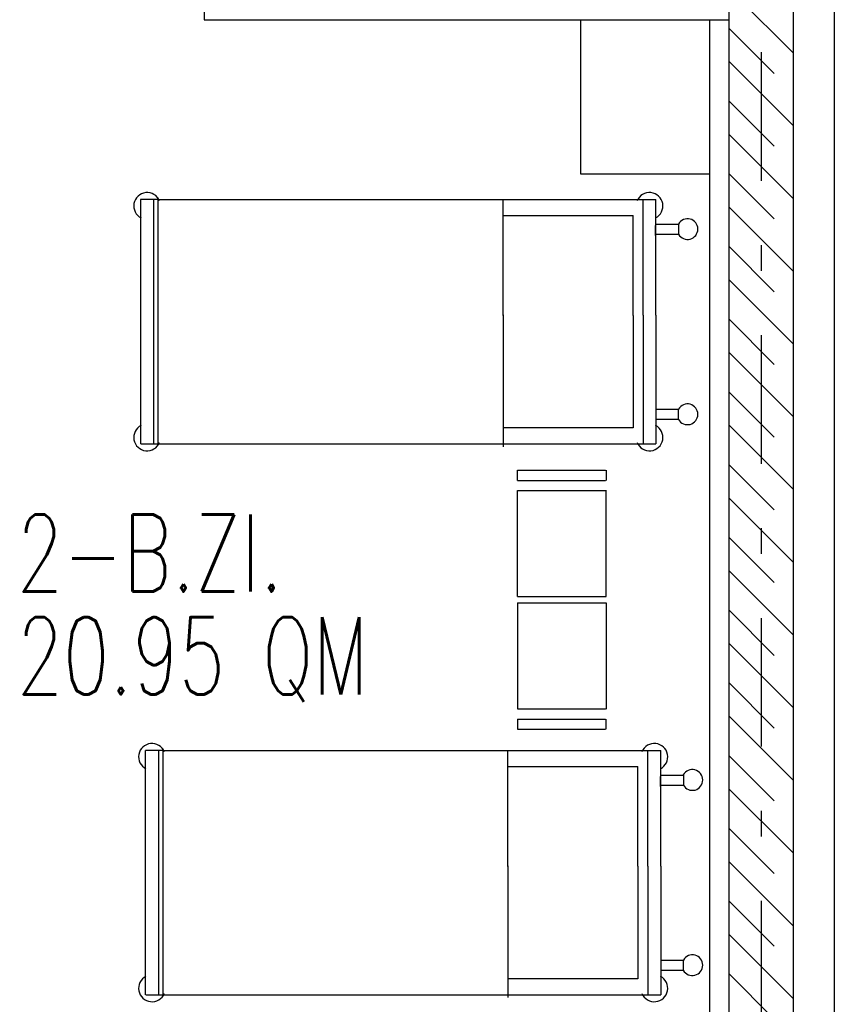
# Model space of a CAD drawing. Extents: x -1702.1 to -1638.5, y 1185.1 to 1220.8.
# Tile 41 of 50: x -1646.3 to -1643.1, y 1192.2 to 1196. Entities that reach past the tile are written whole.
import ezdxf
from ezdxf.enums import TextEntityAlignment as Align

# ---------------------------------------------------------------- set-up
doc = ezdxf.new("R2010")
doc.units = 0
doc.header["$MEASUREMENT"] = 0
doc.linetypes.add('DASHDOT', pattern=[1, 0.5, -0.25, 0, -0.25])
doc.linetypes.add('HIDDEN', pattern=[0.375, 0.25, -0.125])
for name, color, linetype in [('13', 94, 'CONTINUOUS'), ('3', 6, 'CONTINUOUS'), ('30', 132, 'CONTINUOUS'), ('45', 132, 'CONTINUOUS'), ('48', 33, 'CONTINUOUS'), ('54', 253, 'CONTINUOUS'), ('8', 1, 'CONTINUOUS')]:
    doc.layers.add(name, color=color, linetype=linetype)
doc.styles.add('ROMANS', font='ROMANS', dxfattribs={"height": 0.2})

msp = doc.modelspace()

# ---------------------------------------------------------------- linework, layer by layer
at = {"layer": '13', "linetype": 'Continuous'}
for p, q in [((-1645.5416, 1196.32739, 0.21561), (-1645.5416, 1196.02739, 0.21561)), ((-1645.5416, 1196.02739, 0.21561), (-1643.5016, 1196.02739, 0.21561)), ((-1643.5766, 1196.02739, 0.0206), (-1643.5766, 1190.76739, 0.0206))]:
    msp.add_line(p, q, dxfattribs=at)
at = {"layer": '3', "linetype": 'Continuous'}
for p, q in [((-1643.5016, 1198.77739, 0.0206), (-1643.5016, 1190.69239, 0.0206)), ((-1643.2516, 1198.77739, 0.0206), (-1643.2516, 1190.54239, 0.0206))]:
    msp.add_line(p, q, dxfattribs=at)
at = {"layer": '30', "linetype": 'Continuous'}
msp.add_line((-1643.0916, 1198.47739, 0.0206), (-1643.0916, 1190.38239, 0.0206), dxfattribs=at)
at = {"layer": '45', "linetype": 'Continuous'}
for p, q in [((-1645.72171, 1195.3346, 0.0206), (-1645.72171, 1194.37691, 0.0206)), ((-1645.7215, 1195.32846, 0.0206), (-1645.78881, 1195.32846, 0.0206)), ((-1645.78851, 1194.37846, 0.0206), (-1645.78851, 1195.32846, 0.0206)), ((-1645.73852, 1195.32846, 0.0206), (-1645.73852, 1194.37846, 0.0206)), ((-1645.7215, 1195.32846, 0.0206), (-1643.78519, 1195.32846, 0.0206)), ((-1644.37942, 1194.88003, 0.0206), (-1644.37942, 1195.32974, 0.0206)), ((-1643.83519, 1194.87833, 0.0206), (-1643.83519, 1195.32846, 0.0206)), ((-1643.78519, 1194.87833, 0.0206), (-1643.78519, 1195.32846, 0.0206)), ((-1644.37942, 1195.26654, 0.0206), (-1643.87384, 1195.26654, 0.0206)), ((-1644.37942, 1194.87753, 0.0206), (-1644.37942, 1195.26654, 0.0206)), ((-1643.87384, 1194.87803, 0.0206), (-1643.87384, 1195.26654, 0.0206)), ((-1643.78634, 1195.18876, 0.0206), (-1643.78634, 1195.22765, 0.0206)), ((-1643.7857, 1195.23279, 0.0206), (-1643.69738, 1195.23279, 0.0206)), ((-1643.69738, 1195.23256, 0.0206), (-1643.69738, 1195.19406, 0.0206)), ((-1643.7857, 1195.1939, 0.0206), (-1643.69738, 1195.1939, 0.0206)), ((-1644.37942, 1194.88003, 0.0206), (-1644.37942, 1194.82953, 0.0206)), ((-1643.87384, 1194.87803, 0.0206), (-1643.87384, 1194.82953, 0.0206)), ((-1643.83519, 1194.87833, 0.0206), (-1643.83519, 1194.82833, 0.0206)), ((-1643.78519, 1194.87833, 0.0206), (-1643.78519, 1194.82833, 0.0206)), ((-1644.37942, 1194.82953, 0.0206), (-1644.37942, 1194.44011, 0.0206)), ((-1644.37942, 1194.82753, 0.0206), (-1644.37942, 1194.36719, 0.0206)), ((-1643.87384, 1194.82953, 0.0206), (-1643.87384, 1194.44011, 0.0206)), ((-1643.83519, 1194.82833, 0.0206), (-1643.83519, 1194.37846, 0.0206)), ((-1643.78519, 1194.82833, 0.0206), (-1643.78519, 1194.37846, 0.0206)), ((-1643.7857, 1194.51303, 0.0206), (-1643.69738, 1194.51303, 0.0206)), ((-1643.69738, 1194.47437, 0.0206), (-1643.69738, 1194.51287, 0.0206)), ((-1643.7857, 1194.47414, 0.0206), (-1643.69738, 1194.47414, 0.0206)), ((-1643.87384, 1194.44011, 0.0206), (-1644.37942, 1194.44011, 0.0206)), ((-1645.7881, 1194.37846, 0.0206), (-1643.78519, 1194.37846, 0.0206)), ((-1644.32332, 1194.27554, 0.0206), (-1643.98118, 1194.27553, 0.0206)), ((-1644.3233, 1194.23627, 0.0206), (-1644.32332, 1194.27554, 0.0206)), ((-1643.97903, 1194.27553, 0.0206), (-1643.97903, 1194.23603, 0.0206)), ((-1644.32332, 1194.23627, 0.0206), (-1643.98118, 1194.23626, 0.0206)), ((-1644.32332, 1193.7847, 0.0206), (-1644.32331, 1194.197, 0.0206)), ((-1644.32331, 1194.197, 0.0206), (-1643.98119, 1194.19699, 0.0206)), ((-1643.97904, 1193.78468, 0.0206), (-1643.97903, 1194.19807, 0.0206)), ((-1644.32333, 1193.7847, 0.0206), (-1643.97905, 1193.78468, 0.0206)), ((-1644.32333, 1193.75984, 0.0206), (-1643.97905, 1193.75986, 0.0206)), ((-1644.32332, 1193.75984, 0.0206), (-1644.32331, 1193.34754, 0.0206)), ((-1643.97904, 1193.75986, 0.0206), (-1643.97903, 1193.34647, 0.0206)), ((-1644.32331, 1193.34754, 0.0206), (-1643.98119, 1193.34755, 0.0206)), ((-1644.32332, 1193.30827, 0.0206), (-1643.98118, 1193.30828, 0.0206)), ((-1644.3233, 1193.30827, 0.0206), (-1644.32332, 1193.269, 0.0206)), ((-1643.97903, 1193.26901, 0.0206), (-1643.97903, 1193.30851, 0.0206)), ((-1644.32332, 1193.269, 0.0206), (-1643.98118, 1193.26901, 0.0206)), ((-1645.70283, 1193.1924, 0.0206), (-1645.70283, 1192.23471, 0.0206)), ((-1645.70262, 1193.18626, 0.0206), (-1645.76993, 1193.18626, 0.0206)), ((-1645.76963, 1192.23626, 0.0206), (-1645.76963, 1193.18626, 0.0206)), ((-1645.71964, 1193.18626, 0.0206), (-1645.71964, 1192.23626, 0.0206)), ((-1645.70262, 1193.18626, 0.0206), (-1643.76631, 1193.18626, 0.0206)), ((-1644.36054, 1192.73783, 0.0206), (-1644.36054, 1193.18754, 0.0206)), ((-1643.81631, 1192.73613, 0.0206), (-1643.81631, 1193.18626, 0.0206)), ((-1643.76631, 1192.73613, 0.0206), (-1643.76631, 1193.18626, 0.0206)), ((-1644.36054, 1193.12434, 0.0206), (-1643.85496, 1193.12434, 0.0206)), ((-1644.36054, 1192.73533, 0.0206), (-1644.36054, 1193.12434, 0.0206)), ((-1643.85496, 1192.73583, 0.0206), (-1643.85496, 1193.12434, 0.0206)), ((-1643.76746, 1193.04656, 0.0206), (-1643.76746, 1193.08545, 0.0206)), ((-1643.76682, 1193.09059, 0.0206), (-1643.6785, 1193.09059, 0.0206)), ((-1643.6785, 1193.09036, 0.0206), (-1643.6785, 1193.05186, 0.0206)), ((-1643.76682, 1193.0517, 0.0206), (-1643.6785, 1193.0517, 0.0206)), ((-1644.36054, 1192.73783, 0.0206), (-1644.36054, 1192.68733, 0.0206)), ((-1643.85496, 1192.73583, 0.0206), (-1643.85496, 1192.68733, 0.0206)), ((-1643.81631, 1192.73613, 0.0206), (-1643.81631, 1192.68613, 0.0206)), ((-1643.76631, 1192.73613, 0.0206), (-1643.76631, 1192.68613, 0.0206)), ((-1644.36054, 1192.68733, 0.0206), (-1644.36054, 1192.29791, 0.0206)), ((-1644.36054, 1192.68533, 0.0206), (-1644.36054, 1192.22499, 0.0206)), ((-1643.85496, 1192.68733, 0.0206), (-1643.85496, 1192.29791, 0.0206)), ((-1643.81631, 1192.68613, 0.0206), (-1643.81631, 1192.23626, 0.0206)), ((-1643.76631, 1192.68613, 0.0206), (-1643.76631, 1192.23626, 0.0206)), ((-1643.76682, 1192.37083, 0.0206), (-1643.6785, 1192.37083, 0.0206)), ((-1643.6785, 1192.33217, 0.0206), (-1643.6785, 1192.37067, 0.0206)), ((-1643.76682, 1192.33194, 0.0206), (-1643.6785, 1192.33194, 0.0206)), ((-1643.85496, 1192.29791, 0.0206), (-1644.36054, 1192.29791, 0.0206)), ((-1645.76922, 1192.23626, 0.0206), (-1643.76631, 1192.23626, 0.0206))]:
    msp.add_line(p, q, dxfattribs=at)
at = {"layer": '45', "linetype": 'Continuous', "elevation": 0.0206}
msp.add_lwpolyline([(-1644.0766, 1196.02739), (-1643.5766, 1196.02739), (-1643.5766, 1195.42739), (-1644.0766, 1195.42739)], close=True, dxfattribs=at)
at = {"layer": '45', "linetype": 'Continuous'}
for centre, radius, start, end in [((-1645.763514, 1195.303464, 0.0206), 0.052142, 22.644597, 242.7775), ((-1643.810189, 1195.303467, 0.0206), 0.052142, 297.222672, 157.355575), ((-1643.662378, 1195.213559, 0.0206), 0.040311, 209.745553, 150.803292), ((-1643.662377, 1194.493375, 0.0206), 0.040311, 209.197847, 150.255586), ((-1645.763513, 1194.403463, 0.0206), 0.052142, 117.223056, 337.355958), ((-1643.810188, 1194.403466, 0.0206), 0.052142, 202.644436, 62.777339), ((-1645.744634, 1193.161264, 0.0206), 0.052142, 22.644597, 242.7775), ((-1643.791309, 1193.161267, 0.0206), 0.052142, 297.222672, 157.355575), ((-1643.643498, 1193.071359, 0.0206), 0.040311, 209.745553, 150.803292), ((-1643.643497, 1192.351175, 0.0206), 0.040311, 209.197847, 150.255586), ((-1645.744633, 1192.261263, 0.0206), 0.052142, 117.223056, 337.355958), ((-1643.791308, 1192.261266, 0.0206), 0.052142, 202.644436, 62.777339)]:
    msp.add_arc(centre, radius, start, end, dxfattribs=at)
at = {"layer": '54', "linetype": 'Continuous'}
for p, q in [((-1643.5016, 1196.14883, 0.07367), (-1643.2516, 1195.89883, 0.07367)), ((-1643.5016, 1195.86598, 0.07367), (-1643.2516, 1195.61598, 0.07367)), ((-1643.5016, 1195.58314, 0.07367), (-1643.2516, 1195.33314, 0.07367)), ((-1643.5016, 1195.3003, 0.07367), (-1643.2516, 1195.0503, 0.07367)), ((-1643.5016, 1195.01746, 0.07367), (-1643.2516, 1194.76746, 0.07367)), ((-1643.5016, 1194.73461, 0.07367), (-1643.2516, 1194.48461, 0.07367)), ((-1643.5016, 1194.45177, 0.07367), (-1643.2516, 1194.20177, 0.07367)), ((-1643.5016, 1194.16893, 0.07367), (-1643.2516, 1193.91893, 0.07367)), ((-1643.5016, 1193.88608, 0.07367), (-1643.2516, 1193.63608, 0.07367)), ((-1643.5016, 1193.60324, 0.07367), (-1643.2516, 1193.35324, 0.07367)), ((-1643.5016, 1193.3204, 0.07367), (-1643.2516, 1193.0704, 0.07367)), ((-1643.5016, 1193.03756, 0.07367), (-1643.2516, 1192.78756, 0.07367)), ((-1643.5016, 1192.75471, 0.07367), (-1643.2516, 1192.50471, 0.07367)), ((-1643.5016, 1192.47187, 0.07367), (-1643.2516, 1192.22187, 0.07367))]:
    msp.add_line(p, q, dxfattribs=at)
at = {"layer": '54', "linetype": 'HIDDEN'}
for p, q in [((-1643.5016, 1195.99541, 0.07367), (-1643.2516, 1195.74541, 0.07367)), ((-1643.5016, 1195.71256, 0.07367), (-1643.2516, 1195.46256, 0.07367)), ((-1643.5016, 1195.42972, 0.07367), (-1643.2516, 1195.17972, 0.07367)), ((-1643.5016, 1195.14688, 0.07367), (-1643.2516, 1194.89688, 0.07367)), ((-1643.5016, 1194.86403, 0.07367), (-1643.2516, 1194.61403, 0.07367)), ((-1643.5016, 1194.58119, 0.07367), (-1643.2516, 1194.33119, 0.07367)), ((-1643.5016, 1194.29835, 0.07367), (-1643.2516, 1194.04835, 0.07367)), ((-1643.5016, 1194.01551, 0.07367), (-1643.2516, 1193.76551, 0.07367)), ((-1643.5016, 1193.73266, 0.07367), (-1643.2516, 1193.48266, 0.07367)), ((-1643.5016, 1193.44982, 0.07367), (-1643.2516, 1193.19982, 0.07367)), ((-1643.5016, 1193.16698, 0.07367), (-1643.2516, 1192.91698, 0.07367)), ((-1643.5016, 1192.88414, 0.07367), (-1643.2516, 1192.63414, 0.07367)), ((-1643.5016, 1192.60129, 0.07367), (-1643.2516, 1192.35129, 0.07367)), ((-1643.5016, 1192.31845, 0.07367), (-1643.2516, 1192.06845, 0.07367))]:
    msp.add_line(p, q, dxfattribs=at)
at = {"layer": '8', "linetype": 'DASHDOT'}
msp.add_line((-1643.3766, 1206.90123, 0.0206), (-1643.3766, 1186.5456, 0.0206), dxfattribs=at)

# ---------------------------------------------------------------- texts
at = {"layer": '48', "linetype": 'Continuous', "style": 'ROMANS', "width": 0.7}
for s, p in [('2-B.ZI.', (-1646.27059, 1193.95377, 0.0206)), ('20.95 QM ', (-1646.27059, 1193.55389, 0.0206))]:
    msp.add_text(s, height=0.3, dxfattribs=at).set_placement(p, align=Align.MIDDLE_LEFT)

doc.saveas('drawing.dxf')
